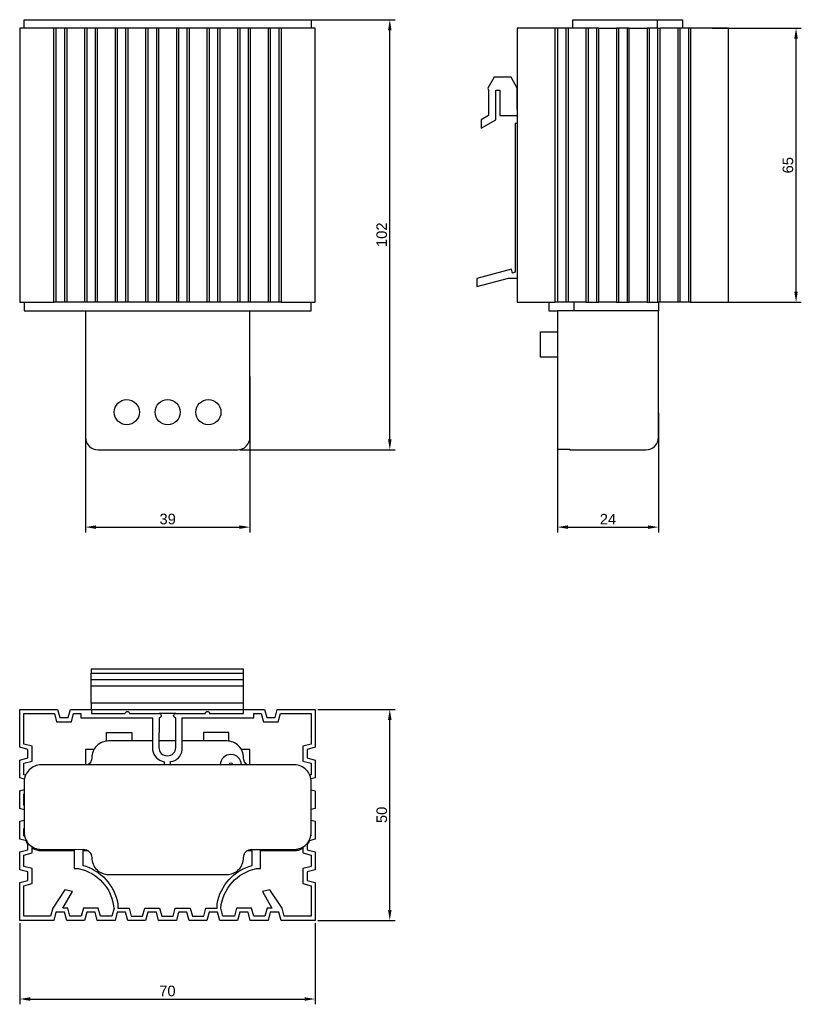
# Model space of a CAD drawing. Header units: millimetres. Extents: x 35 to 220, y 10 to 244.
import ezdxf

# ---------------------------------------------------------------- set-up
doc = ezdxf.new("R2010")
doc.units = ezdxf.units.MM
doc.layers.add('PDF_Geometry', color=7, linetype='Continuous')
doc.styles.get("Standard").update_dxf_attribs({"font": 'arial.ttf'})
doc.dimstyles.new('TDM', dxfattribs={"dimtxt": 2.5, "dimasz": 2.5, "dimexe": 1.25, "dimexo": 0.625, "dimtad": 1, "dimdec": 1, "dimtxsty": 'Standard', "dimcen": 2.5, "dimadec": 0, "dimazin": 0, "dimtfac": 1, "dimtdec": 1, "dimtmove": 0, "dimatfit": 3, "dimfxl": 1, "dimarcsym": 0})

# ---------------------------------------------------------------- blocks, each defined once
blk = doc.blocks.new('*D1')
at = {"color": 0, "lineweight": -2, "transparency": 16777216}
for p, q in [((50.15, 159.12), (50.15, 122.19)), ((89.13, 159.11), (89.13, 122.19)), ((52.65, 123.44), (86.63, 123.44))]:
    blk.add_line(p, q, dxfattribs=at)
at = {"color": 0, "transparency": 16777216}
for points in [[(52.65, 123.85), (52.65, 123.02), (50.15, 123.44)], [(86.63, 123.85), (86.63, 123.02), (89.13, 123.44)]]:
    blk.add_solid(points, dxfattribs=at)
at = {"layer": 'Defpoints', "color": 0, "transparency": 16777216}
for p in [(50.15, 159.74), (89.13, 159.73), (89.13, 123.44)]:
    blk.add_point(p, dxfattribs=at)
at = {"color": 0, "lineweight": 0, "transparency": 16777216, "insert": (69.64, 125.34), "char_height": 2.5, "attachment_point": 5}
blk.add_mtext('39', dxfattribs=at)
blk = doc.blocks.new('*D2')
at = {"color": 0, "lineweight": -2, "transparency": 16777216}
for p, q in [((185.96, 150.53), (185.96, 122.19)), ((161.97, 144.1), (161.97, 122.19)), ((164.47, 123.44), (183.46, 123.44))]:
    blk.add_line(p, q, dxfattribs=at)
at = {"color": 0, "transparency": 16777216}
for points in [[(164.47, 123.85), (164.47, 123.02), (161.97, 123.44)], [(183.46, 123.85), (183.46, 123.02), (185.96, 123.44)]]:
    blk.add_solid(points, dxfattribs=at)
at = {"layer": 'Defpoints', "color": 0, "transparency": 16777216}
for p in [(185.96, 151.16), (161.97, 144.73), (185.96, 123.44)]:
    blk.add_point(p, dxfattribs=at)
at = {"color": 0, "lineweight": 0, "transparency": 16777216, "insert": (173.97, 125.32), "char_height": 2.5, "attachment_point": 5}
blk.add_mtext('24', dxfattribs=at)
blk = doc.blocks.new('*D3')
at = {"color": 0, "lineweight": -2, "transparency": 16777216}
for p, q in [((100.3, 243.72), (123.52, 243.72)), ((122.27, 144.27), (122.27, 241.22)), ((86.8, 141.77), (123.52, 141.77))]:
    blk.add_line(p, q, dxfattribs=at)
at = {"color": 0, "transparency": 16777216}
for points in [[(121.85, 241.22), (122.69, 241.22), (122.27, 243.72)], [(121.85, 144.27), (122.69, 144.27), (122.27, 141.77)]]:
    blk.add_solid(points, dxfattribs=at)
at = {"layer": 'Defpoints', "color": 0, "transparency": 16777216}
for p in [(99.67, 243.72), (122.27, 243.72), (86.17, 141.77)]:
    blk.add_point(p, dxfattribs=at)
at = {"color": 0, "lineweight": 0, "transparency": 16777216, "insert": (120.37, 192.74), "char_height": 2.5, "attachment_point": 5, "rotation": 90}
blk.add_mtext('102', dxfattribs=at)
blk = doc.blocks.new('*D4')
at = {"color": 0, "lineweight": -2, "transparency": 16777216}
for p, q in [((198.65, 241.73), (219.78, 241.73)), ((218.53, 179.23), (218.53, 239.23)), ((198.65, 176.73), (219.78, 176.73))]:
    blk.add_line(p, q, dxfattribs=at)
at = {"color": 0, "transparency": 16777216}
for points in [[(218.11, 239.23), (218.94, 239.23), (218.53, 241.73)], [(218.11, 179.23), (218.94, 179.23), (218.53, 176.73)]]:
    blk.add_solid(points, dxfattribs=at)
at = {"layer": 'Defpoints', "color": 0, "transparency": 16777216}
for p in [(198.03, 241.73), (218.53, 241.73), (198.03, 176.73)]:
    blk.add_point(p, dxfattribs=at)
at = {"color": 0, "lineweight": 0, "transparency": 16777216, "insert": (216.62, 209.23), "char_height": 2.5, "attachment_point": 5, "rotation": 90}
blk.add_mtext('65', dxfattribs=at)
blk = doc.blocks.new('*D5')
at = {"color": 0, "lineweight": -2, "transparency": 16777216}
for p, q in [((34.58, 29.58), (34.58, 10.32)), ((104.58, 29.58), (104.58, 10.32)), ((37.08, 11.57), (102.08, 11.57))]:
    blk.add_line(p, q, dxfattribs=at)
at = {"color": 0, "transparency": 16777216}
for points in [[(37.08, 11.99), (37.08, 11.15), (34.58, 11.57)], [(102.08, 11.99), (102.08, 11.15), (104.58, 11.57)]]:
    blk.add_solid(points, dxfattribs=at)
at = {"layer": 'Defpoints', "color": 0, "transparency": 16777216}
for p in [(34.58, 30.21), (104.58, 30.21), (104.58, 11.57)]:
    blk.add_point(p, dxfattribs=at)
at = {"color": 0, "lineweight": 0, "transparency": 16777216, "insert": (69.58, 13.47), "char_height": 2.5, "attachment_point": 5}
blk.add_mtext('70', dxfattribs=at)
blk = doc.blocks.new('*D6')
at = {"color": 0, "lineweight": -2, "transparency": 16777216}
for p, q in [((105.2, 80.23), (123.52, 80.23)), ((122.27, 32.71), (122.27, 77.73)), ((105.2, 30.21), (123.52, 30.21))]:
    blk.add_line(p, q, dxfattribs=at)
at = {"color": 0, "transparency": 16777216}
for points in [[(121.85, 77.73), (122.69, 77.73), (122.27, 80.23)], [(121.85, 32.71), (122.69, 32.71), (122.27, 30.21)]]:
    blk.add_solid(points, dxfattribs=at)
at = {"layer": 'Defpoints', "color": 0, "transparency": 16777216}
for p in [(104.58, 80.23), (122.27, 80.23), (104.58, 30.21)]:
    blk.add_point(p, dxfattribs=at)
at = {"color": 0, "lineweight": 0, "transparency": 16777216, "insert": (120.37, 55.22), "char_height": 2.5, "attachment_point": 5, "rotation": 90}
blk.add_mtext('50', dxfattribs=at)

msp = doc.modelspace()

# ---------------------------------------------------------------- linework, layer by layer
at = {"layer": 'PDF_Geometry', "lineweight": 30}
for points in [[(35.64, 241.73), (35.64, 243.72), (35.72, 243.72), (35.93, 243.72), (36.32, 243.72), (36.82, 243.72), (37.42, 243.72), (38.09, 243.72), (38.85, 243.72), (39.66, 243.72), (49.65, 243.72), (50.15, 243.72), (50.66, 243.72), (51.04, 243.72), (51.38, 243.72), (51.59, 243.72), (51.64, 243.72), (51.72, 243.72), (51.93, 243.72), (52.31, 243.72), (52.82, 243.72), (53.41, 243.72), (54.13, 243.72), (54.85, 243.72), (55.66, 243.72), (83.63, 243.72), (84.43, 243.72), (85.2, 243.72), (85.87, 243.72), (86.47, 243.72), (86.97, 243.72), (87.36, 243.72), (87.57, 243.72), (87.65, 243.72), (87.74, 243.72), (87.91, 243.72), (88.24, 243.72), (88.67, 243.72), (89.13, 243.72), (89.64, 243.72), (99.67, 243.72), (100.43, 243.72), (101.19, 243.72), (101.87, 243.72), (102.46, 243.72), (102.97, 243.72), (103.35, 243.72), (103.56, 243.72), (103.65, 243.72), (103.65, 241.73)], [(165.65, 241.73), (165.65, 243.72), (165.73, 243.72), (165.95, 243.72), (166.33, 243.72), (166.79, 243.72), (167.43, 243.72), (168.1, 243.72), (168.87, 243.72), (169.63, 243.72), (181.65, 243.72), (182.41, 243.72), (183.17, 243.72), (183.89, 243.72), (184.48, 243.72), (184.99, 243.72), (185.33, 243.72), (185.58, 243.72), (185.67, 243.72)], [(185.67, 241.73), (185.67, 243.72), (185.71, 243.72), (185.92, 243.72), (186.22, 243.72), (186.64, 243.72), (187.15, 243.72), (187.66, 243.72), (188.42, 243.72), (189.18, 243.72), (189.86, 243.72), (190.49, 243.72), (190.96, 243.72), (191.34, 243.72), (191.59, 243.72), (191.64, 243.72), (191.64, 241.73)], [(43.17, 241.73), (42.66, 241.73)], [(45.2, 241.73), (43.17, 241.73), (43.17, 176.73), (42.66, 176.73)], [(45.71, 241.73), (45.2, 241.73), (45.2, 176.73), (43.17, 176.73)], [(49.94, 241.73), (45.71, 241.73), (45.71, 176.73), (45.2, 176.73)], [(50.45, 241.73), (49.94, 241.73), (49.94, 176.73), (45.71, 176.73)], [(52.44, 241.73), (50.45, 241.73), (50.45, 176.73), (49.94, 176.73)], [(52.95, 241.73), (52.44, 241.73), (52.44, 176.73), (50.45, 176.73)], [(57.18, 241.73), (52.95, 241.73), (52.95, 176.73), (52.44, 176.73)], [(57.69, 241.73), (57.18, 241.73), (57.18, 176.73), (52.95, 176.73)], [(59.68, 241.73), (57.69, 241.73), (57.69, 176.73), (57.18, 176.73)], [(60.23, 241.73), (59.68, 241.73), (59.68, 176.73), (57.69, 176.73)], [(64.42, 241.73), (60.23, 241.73), (60.23, 176.73), (59.68, 176.73)], [(64.97, 241.73), (64.42, 241.73), (64.42, 176.73), (60.23, 176.73)], [(66.96, 241.73), (64.97, 241.73), (64.97, 176.73), (64.42, 176.73)], [(67.46, 241.73), (66.96, 241.73), (66.96, 176.73), (64.97, 176.73)], [(71.7, 241.73), (67.46, 241.73), (67.46, 176.73), (66.96, 176.73)], [(72.2, 241.73), (71.7, 241.73), (71.7, 176.73), (67.46, 176.73)], [(74.19, 241.73), (72.2, 241.73), (72.2, 176.73), (71.7, 176.73)], [(74.74, 241.73), (74.19, 241.73), (74.19, 176.73), (72.2, 176.73)], [(78.93, 241.73), (74.74, 241.73), (74.74, 176.73), (74.19, 176.73)], [(79.48, 241.73), (78.93, 241.73), (78.93, 176.73), (74.74, 176.73)], [(81.47, 241.73), (79.48, 241.73), (79.48, 176.73), (78.93, 176.73)], [(81.98, 241.73), (81.47, 241.73), (81.47, 176.73), (79.48, 176.73)], [(86.21, 241.73), (81.98, 241.73), (81.98, 176.73), (81.47, 176.73)], [(86.72, 241.73), (86.21, 241.73), (86.21, 176.73), (81.98, 176.73)], [(88.71, 241.73), (86.72, 241.73), (86.72, 176.73), (86.21, 176.73)], [(89.22, 241.73), (88.71, 241.73), (88.71, 176.73), (86.72, 176.73)], [(93.45, 241.73), (89.22, 241.73), (89.22, 176.73), (88.71, 176.73)], [(93.96, 241.73), (93.45, 241.73), (93.45, 176.73), (89.22, 176.73)], [(95.99, 241.73), (93.96, 241.73), (93.96, 176.73), (93.45, 176.73)], [(96.5, 241.73), (95.99, 241.73), (95.99, 176.73), (93.96, 176.73)], [(96.5, 176.73), (104.58, 176.73), (104.58, 241.73), (96.5, 241.73), (96.5, 176.73), (95.99, 176.73)], [(162.01, 241.73), (161.46, 241.73)], [(164, 241.73), (162.01, 241.73), (162.01, 176.73), (161.46, 176.73)], [(164.51, 241.73), (164, 241.73), (164, 176.73), (162.01, 176.73)], [(168.74, 241.73), (164.51, 241.73), (164.51, 176.73), (164, 176.73)], [(171.79, 241.73), (171.49, 241.73), (169.63, 241.73), (169.04, 241.73), (168.74, 241.73), (168.74, 176.73), (164.51, 176.73)], [(168.74, 176.73), (169.04, 176.73), (169.97, 176.73), (171.49, 176.73), (171.79, 176.73), (171.79, 241.73), (175.98, 241.73)], [(169.25, 241.73), (169.25, 176.73)], [(171.24, 241.73), (171.24, 176.73)], [(179.02, 241.73), (178.73, 241.73), (176.27, 241.73), (175.98, 241.73), (175.98, 176.73), (171.79, 176.73)], [(175.98, 176.73), (176.27, 176.73), (178.73, 176.73), (179.02, 176.73), (179.02, 241.73), (183.26, 241.73)], [(176.48, 241.73), (176.48, 176.73)], [(178.52, 241.73), (178.52, 176.73)], [(185.75, 241.73), (184.14, 241.73), (183.68, 241.73), (183.26, 241.73), (183.26, 176.73), (179.02, 176.73)], [(183.26, 176.73), (183.64, 176.73), (184.44, 176.73), (185.75, 176.73), (185.75, 241.73), (186.26, 241.73)], [(183.76, 241.73), (183.76, 176.73)], [(190.49, 241.73), (186.26, 241.73), (186.26, 176.73), (185.75, 176.73)], [(191, 241.73), (190.49, 241.73), (190.49, 176.73), (186.26, 176.73)], [(193.03, 241.73), (191, 241.73), (191, 176.73), (190.49, 176.73)], [(193.54, 241.73), (193.03, 241.73), (193.03, 176.73), (191, 176.73)], [(193.54, 176.73), (202.51, 176.73), (202.51, 241.73), (193.54, 241.73), (193.54, 176.73), (193.03, 176.73)], [(152.49, 222.47), (152.49, 227.47), (151.01, 230.09), (146.99, 230.09), (145.51, 227.47), (145.63, 227), (145.63, 220.99), (143.9, 219.98), (143.9, 217.99), (147.37, 219.98), (147.37, 227.05), (148.34, 227.05), (148.34, 220.99), (152.45, 220.99), (152.45, 219.13), (151.94, 219.13), (151.94, 183.84), (151.35, 183.67), (151.09, 184.55), (142.92, 182.4), (142.92, 180.49), (150.41, 182.48), (152.49, 182.48)], [(35.64, 176.73), (35.64, 174.74), (35.72, 174.74), (35.93, 174.74), (36.32, 174.74), (36.82, 174.74), (37.42, 174.74), (38.09, 174.74), (38.85, 174.74), (39.66, 174.74), (99.67, 174.74), (100.43, 174.74), (101.19, 174.74), (101.87, 174.74), (102.46, 174.74), (102.97, 174.74), (103.35, 174.74), (103.56, 174.74), (103.65, 174.74), (103.65, 176.73)], [(159.98, 176.73), (159.98, 174.74), (160.06, 174.74), (160.32, 174.74), (160.74, 174.74), (161.29, 174.74), (161.97, 174.74)], [(165.95, 174.74), (165.95, 176.73)], [(53.16, 174.74), (86.17, 174.74)], [(161.97, 163.73), (157.95, 163.73), (157.95, 163.82), (157.95, 164.03), (157.95, 164.41), (157.95, 164.87), (157.95, 165.43), (157.95, 166.06), (157.95, 166.74), (157.95, 167.41), (157.95, 168.05), (157.95, 168.6), (157.95, 169.11), (157.95, 169.45), (157.95, 169.66), (157.95, 169.74), (161.97, 169.74)], [(87.57, 85.73), (87.57, 87.21), (51.55, 87.21), (51.55, 88.82)], [(87.57, 87.21), (87.57, 88.82)], [(87.57, 81.71), (87.57, 85.73), (51.55, 85.73), (51.55, 87.21)], [(51.55, 81.71), (51.55, 80.23), (87.57, 80.23), (87.57, 81.71), (51.55, 81.71), (51.55, 85.73)], [(51.55, 80.23), (51.55, 80.23)], [(71.57, 79.22), (67.59, 79.22)], [(55.15, 72.74), (55.15, 74.77), (55.23, 74.77), (55.44, 74.77), (55.78, 74.77), (56.29, 74.77), (56.84, 74.77), (57.48, 74.77), (58.15, 74.77), (58.83, 74.77), (59.47, 74.77), (60.02, 74.77), (60.48, 74.77), (60.86, 74.77), (61.07, 74.77), (61.16, 74.77), (61.16, 72.74)], [(84.14, 72.74), (84.14, 74.77), (84.1, 74.77), (83.84, 74.77), (83.5, 74.77), (83.04, 74.77), (82.45, 74.77), (81.81, 74.77), (81.13, 74.77), (80.5, 74.77), (79.86, 74.77), (79.27, 74.77), (78.81, 74.77), (78.47, 74.77), (78.21, 74.77), (78.13, 74.77), (78.13, 72.74)], [(71.57, 72.74), (67.59, 72.74)], [(52.14, 70.71), (52.14, 70.75), (50.15, 70.75), (50.15, 67.07)], [(52.14, 70.75), (52.19, 70.75)], [(87.1, 70.75), (87.14, 70.75)], [(89.13, 67.07), (89.13, 70.75), (87.14, 70.75), (87.14, 70.71)], [(35.64, 56.45), (34.58, 56.74), (34.58, 60.93), (35.64, 61.23)], [(103.65, 61.19), (104.58, 60.93), (104.58, 56.74), (103.65, 56.49)], [(35.64, 57.46), (35.55, 57.5), (35.55, 60.17), (35.64, 60.21)], [(36.19, 49.04), (34.58, 49.46), (34.58, 53.7), (35.64, 53.99)], [(103.65, 53.95), (104.58, 53.7), (104.58, 49.46), (103.14, 49.08)], [(35.72, 50.18), (35.55, 50.23), (35.55, 52), (35.64, 52)], [(103.61, 50.35), (103.61, 50.23), (103.56, 50.23)], [(102.68, 48.45), (102.68, 46.97), (104.58, 46.46), (104.58, 42.23), (102.68, 41.72), (102.68, 39.69), (104.58, 39.18), (104.58, 30.21), (96.5, 30.21), (95.99, 32.15), (93.96, 32.15), (93.45, 30.21), (89.22, 30.21), (88.71, 32.15), (86.72, 32.15), (86.21, 30.21), (81.98, 30.21), (81.47, 32.15), (79.48, 32.15), (78.93, 30.21), (74.74, 30.21), (74.19, 32.15), (72.2, 32.15), (71.7, 30.21), (67.46, 30.21), (66.96, 32.15), (64.97, 32.15), (64.42, 30.21), (60.23, 30.21), (59.68, 32.15), (57.69, 32.15), (57.18, 30.21), (52.95, 30.21), (52.44, 32.15), (50.45, 32.15), (49.94, 30.21), (45.71, 30.21), (45.2, 32.15), (43.17, 32.15), (42.66, 30.21), (34.58, 30.21), (34.58, 39.18), (36.48, 39.69), (36.48, 41.72), (34.58, 42.23), (34.58, 46.46), (36.48, 46.97), (36.48, 48.58)], [(56.93, 33.13), (56.42, 31.18), (53.71, 31.18), (53.2, 33.13), (49.69, 33.13), (49.14, 31.18), (46.47, 31.18), (45.96, 33.13), (44.82, 33.13), (47.06, 37.02), (45.29, 37.49), (42.41, 33.13), (41.9, 31.18), (35.55, 31.18), (35.55, 38.42), (37.5, 38.93), (37.5, 42.48), (35.55, 42.99), (35.55, 45.65), (37.5, 46.21), (37.5, 47.69)], [(49.52, 47.05), (49.52, 43.24)], [(49.52, 46.76), (50.75, 46.76)], [(88.54, 46.76), (89.64, 46.76)]]:
    msp.add_lwpolyline(points, dxfattribs=at)
for points in [[(42.66, 176.73), (42.66, 241.73), (34.58, 241.73), (34.58, 176.73)], [(161.46, 176.73), (161.46, 241.73), (152.49, 241.73), (152.49, 176.73)], [(51.55, 88.82), (87.57, 88.82), (87.57, 89.8), (51.55, 89.8)]]:
    msp.add_lwpolyline(points, close=True, dxfattribs=at)
for points in [[(185.96, 176.73), (185.96, 174.74), (185.92, 174.74), (185.67, 174.74), (185.29, 174.74), (184.82, 174.74), (184.19, 174.74), (183.51, 174.74), (182.75, 174.74), (181.99, 174.74), (169.97, 174.74), (169.21, 174.74), (168.44, 174.74), (167.77, 174.74), (167.13, 174.74), (166.62, 174.74), (166.28, 174.74), (166.03, 174.74), (165.95, 174.74), (165.9, 174.74), (161.97, 174.74), (161.97, 144.73), (161.97, 144.01), (161.97, 143.33), (161.97, 142.74), (161.97, 142.23), (161.97, 141.94), (164.97, 141.94), (164.97, 141.81), (164.97, 141.77), (182.96, 141.77, 0.414214), (185.96, 144.73), (185.96, 174.74)], [(50.15, 174.74), (50.15, 144.75, 0.414214), (53.16, 141.77), (86.17, 141.77, 0.414214), (89.13, 144.73), (89.13, 174.74)], [(35.68, 63.68), (34.58, 63.98), (34.58, 68.21), (36.48, 68.72), (36.48, 70.71), (34.58, 71.26), (34.58, 80.23), (43.55, 80.23), (44.06, 78.28), (46.05, 78.28), (46.6, 80.23), (51.59, 80.23), (51.59, 79.22), (59.59, 79.22), (59.59, 79.34), (59.63, 79.47), (59.72, 79.6), (59.85, 79.68), (59.97, 79.72), (60.1, 79.72), (60.23, 79.72), (60.35, 79.68), (60.44, 79.6), (60.52, 79.47), (60.57, 79.34), (60.57, 79.22), (67.59, 79.22), (67.72, 79.22), (67.84, 79.17), (67.93, 79.09), (68.01, 78.96), (68.06, 78.88), (68.1, 78.75), (68.06, 78.58), (68.01, 78.5), (67.93, 78.37), (67.84, 78.28), (67.72, 78.24), (67.59, 78.24), (67.55, 71.23, 0.997606), (71.57, 71.22), (71.57, 78.24), (71.44, 78.24), (71.32, 78.28), (71.23, 78.37), (71.15, 78.5), (71.1, 78.58), (71.06, 78.75), (71.1, 78.88), (71.15, 78.96), (71.23, 79.09), (71.32, 79.17), (71.44, 79.22), (71.57, 79.22), (78.59, 79.22), (78.59, 79.34), (78.64, 79.47), (78.72, 79.6), (78.81, 79.68), (78.93, 79.72), (79.06, 79.72), (79.19, 79.72), (79.31, 79.68), (79.44, 79.6), (79.53, 79.47), (79.57, 79.34), (79.57, 79.22), (87.57, 79.22), (87.57, 80.23), (92.56, 80.23), (93.11, 78.28), (95.1, 78.28), (95.61, 80.23), (104.58, 80.23), (104.58, 71.26), (102.68, 70.71), (102.68, 68.72), (104.58, 68.21), (104.58, 63.98), (103.61, 63.73)], [(35.98, 64.66), (35.55, 64.74), (35.55, 67.45), (37.5, 67.96), (37.5, 71.51), (35.55, 72.02), (35.55, 79.22), (42.79, 79.22), (43.3, 77.31), (46.85, 77.31), (47.36, 79.22), (49.1, 79.22), (49.1, 78.24), (66.07, 78.24), (66.07, 70.62, 0.326797), (68.82, 67.83), (68.82, 67.07)], [(70.34, 67.07), (70.31, 67.85, 0.347565), (73.09, 70.62), (73.09, 78.24), (90.06, 78.24), (90.06, 79.22), (91.8, 79.22), (92.35, 77.31), (95.86, 77.31), (96.37, 79.22), (103.61, 79.22), (103.61, 72.02), (101.66, 71.51), (101.66, 67.96), (103.61, 67.45), (103.61, 64.74), (103.31, 64.7)], [(66.07, 72.74), (55.66, 72.74, 0.414214), (51.64, 68.78, -0.252373), (50.73, 67.1)], [(88.51, 67.1, -0.252373), (87.61, 68.78, 0.414214), (83.63, 72.74), (73.09, 72.74)], [(103.65, 51.07), (103.65, 63.09, 0.414214), (99.67, 67.07), (39.66, 67.07, 0.414214), (35.64, 63.09), (35.64, 51.07), (35.64, 50.73, 0.033113), (35.67, 50.23)], [(35.64, 51.09, 0.414214), (39.66, 47.05), (49.63, 47.09, -0.414214), (51.64, 45.08, 0.414214), (55.66, 41.08), (83.63, 41.08, 0.414214), (87.61, 45.08, -0.414214), (89.62, 47.09)], [(49.46, 43.3, -0.289995), (57.81, 34.14), (57.81, 33.13), (60.48, 33.13), (60.99, 31.18), (63.65, 31.18), (64.21, 33.13), (67.72, 33.13), (68.23, 31.18), (70.93, 31.18), (71.44, 33.13), (74.95, 33.13), (75.51, 31.18), (78.17, 31.18), (78.68, 33.13), (81.35, 33.13), (81.35, 34.14, -0.288774), (89.64, 43.24), (89.64, 47.05), (99.67, 47.05, 0.414214), (103.65, 51.09)], [(37.5, 47.37, 0.141704), (39.66, 46.76), (47.49, 46.76)], [(47.49, 47.05), (47.49, 42.48), (48.5, 42.48, -0.331419), (56.88, 33.17)], [(101.66, 47.6), (101.66, 46.21), (103.61, 45.65), (103.61, 42.99), (101.66, 42.48), (101.66, 38.93), (103.61, 38.42), (103.61, 31.18), (97.26, 31.18), (96.75, 33.13), (93.87, 37.49), (92.1, 37.02), (94.34, 33.13), (93.2, 33.13), (92.69, 31.18), (90.02, 31.18), (89.47, 33.13), (85.96, 33.13), (85.45, 31.18), (82.74, 31.18), (82.23, 33.13, -0.32993), (90.66, 42.48), (91.67, 42.48), (91.67, 47.05)], [(91.67, 46.76), (99.67, 46.76, 0.131742), (101.65, 47.29)]]:
    msp.add_lwpolyline(points, format="xyb", dxfattribs=at)
for centre in [(59.95, 150.68), (69.64, 150.68), (79.29, 150.68)]:
    msp.add_circle(centre, 2.98, dxfattribs=at)
for centre, radius, start, end in [((84.63, 67.01), 2.52, 2.3126, 177.6874), ((84.63, 67.01), 0.487, 11.6401, 168.36), ((39.64, 50.75), 4, 204.3457, 218.3917), ((99.65, 50.75), 4, 318.6145, 336.2915)]:
    msp.add_arc(centre, radius, start, end, dxfattribs=at)

# ---------------------------------------------------------------- dimensions: what is measured, and where the dimension line sits
at = {"lineweight": 0}
for base, p1, p2, picture, middle in [((122.2697, 243.7202), (86.1701, 141.7673), (99.6707, 243.7202), '*D3', (120.3682, 192.7437)), ((218.53, 241.73), (198.03, 176.73), (198.03, 241.73), '*D4', (216.62, 209.23)), ((122.27, 80.23), (104.58, 30.21), (104.58, 80.23), '*D6', (120.37, 55.22))]:
    dim = msp.add_linear_dim(base=base, p1=p1, p2=p2, angle=90, dimstyle='TDM', dxfattribs=at)
    dim.commit()
    dim.dimension.update_dxf_attribs({"geometry": picture, "text_midpoint": middle})
for base, p1, p2, picture, middle in [((89.13, 123.44), (50.15, 159.74), (89.13, 159.73), '*D1', (69.64, 125.34)), ((185.96, 123.44), (161.97, 144.73), (185.96, 151.16), '*D2', (173.97, 125.32)), ((104.58, 11.57), (34.58, 30.21), (104.58, 30.21), '*D5', (69.58, 13.47))]:
    dim = msp.add_linear_dim(base=base, p1=p1, p2=p2, dimstyle='TDM', dxfattribs=at)
    dim.commit()
    dim.dimension.update_dxf_attribs({"geometry": picture, "text_midpoint": middle})

doc.saveas('drawing.dxf')
